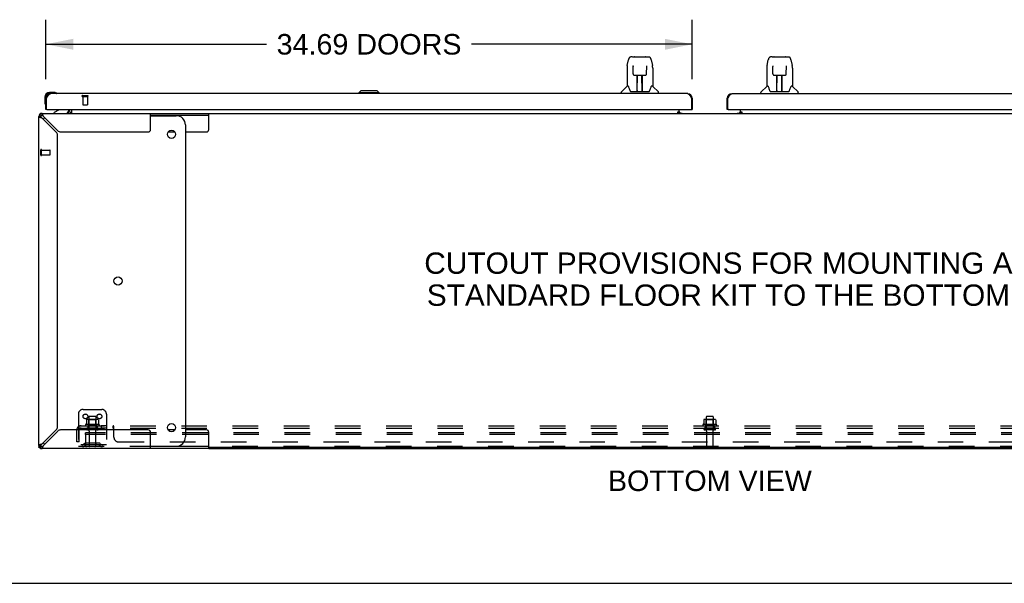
# Model space of a CAD drawing. Header units: inches. Extents: x 0 to 250, y 0 to 162.
# Tile 2 of 21: x 43 to 95, y 0 to 30. Entities that reach past the tile are written whole.
import ezdxf

# ---------------------------------------------------------------- set-up
doc = ezdxf.new("R2010")
doc.units = ezdxf.units.IN
doc.header["$LTSCALE"] = 13.735038
doc.header["$MEASUREMENT"] = 0
doc.linetypes.add('HIDDEN', pattern=[0.2, 0.1, -0.1])
doc.layers.get('0').update_dxf_attribs({"linetype": 'CONTINUOUS'})
for name, color, linetype in [('02___PRT_ALL_AXES', 7, 'CONTINUOUS'), ('DEFAULT_2', 8, 'HIDDEN'), ('DIMENSIONS', 7, 'CONTINUOUS')]:
    doc.layers.add(name, color=color, linetype=linetype)
doc.styles.get("Standard").update_dxf_attribs({"font": 'arial.ttf'})
doc.dimstyles.new('DIMSTYLE_1', dxfattribs={"dimtxt": 1.101741, "dimasz": 1.468988, "dimexe": 0.09, "dimexo": 0.07, "dimgap": 0.0375, "dimtad": 0, "dimtih": 1, "dimtoh": 1, "dimzin": 4, "dimdsep": 46, "dimtxsty": 'Standard', "dimblk": '_FILLED', "dimblk1": '_FILLED', "dimblk2": '_FILLED', "dimcen": 0.09, "dimazin": 1, "dimtfac": 1, "dimtdec": 3, "dimtofl": 0, "dimtmove": 0, "dimatfit": 3, "dimldrblk": '_FILLED', "dimfxl": 1, "dimtolj": 1, "dimtzin": 4, "dimarcsym": 0})

# ---------------------------------------------------------------- blocks, each defined once
blk = doc.blocks.new('_FILLED')
at = {"color": 0, "linetype": 'ByBlock'}
blk.add_solid([(0, 0), (-1, 0.2), (-1, -0.2)], dxfattribs=at)
blk = doc.blocks.new('*D19')
at = {"layer": 'DIMENSIONS', "color": 2, "linetype": 'Continuous'}
for p, q in [((44.05, 27.074), (44.05, 30.265)), ((78.737, 27.074), (78.737, 30.265)), ((44.05, 28.943), (55.887, 28.943)), ((78.737, 28.943), (66.9, 28.943))]:
    blk.add_line(p, q, dxfattribs=at)
at = {"layer": 'DIMENSIONS', "color": 2, "linetype": 'Continuous', "xscale": 1.4689880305, "yscale": 1.4689880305, "zscale": 1.4689880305, "rotation": 180}
blk.add_blockref('_FILLED', (44.05, 28.943), dxfattribs=at)
at = {"layer": 'DIMENSIONS', "color": 2, "linetype": 'Continuous', "xscale": 1.4689880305, "yscale": 1.4689880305, "zscale": 1.4689880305}
blk.add_blockref('_FILLED', (78.737, 28.943), dxfattribs=at)
at = {"layer": 'DIMENSIONS', "color": 2, "linetype": 'Continuous', "insert": (61.394, 29.494), "char_height": 1.10174, "width": 9.91157, "attachment_point": 2, "line_spacing_factor": 0.9}
blk.add_mtext('34.69 DOORS', dxfattribs=at)

msp = doc.modelspace()

# ---------------------------------------------------------------- linework, layer by layer
at = {"color": 7, "linetype": 'Continuous'}
for p, q in [((75.251, 27.801), (75.316, 28.107)), ((75.521, 28.261), (75.44, 28.261)), ((75.522, 28.261), (76.328, 28.261)), ((75.527, 28.261), (75.525, 28.261)), ((75.632, 28.273), (76.218, 28.273)), ((76.329, 28.261), (76.41, 28.261)), ((76.534, 28.107), (76.599, 27.801)), ((82.751, 27.801), (82.816, 28.107)), ((83.021, 28.261), (82.94, 28.261)), ((83.022, 28.261), (83.828, 28.261)), ((83.027, 28.261), (83.025, 28.261)), ((83.132, 28.273), (83.718, 28.273)), ((83.829, 28.261), (83.91, 28.261)), ((84.034, 28.107), (84.099, 27.801)), ((75.236, 27.658), (75.236, 26.686)), ((75.559, 27.749), (75.539, 27.749)), ((75.558, 27.785), (75.558, 27.782)), ((75.558, 27.782), (75.558, 27.778)), ((75.558, 27.778), (75.558, 27.77)), ((75.558, 27.77), (75.558, 27.759)), ((75.565, 27.355), (75.558, 27.759)), ((76.285, 27.355), (76.292, 27.767)), ((76.311, 27.749), (76.291, 27.749)), ((76.292, 27.775), (76.292, 27.78)), ((76.292, 27.767), (76.292, 27.775)), ((76.614, 27.658), (76.614, 26.686)), ((82.736, 27.658), (82.736, 26.686)), ((83.059, 27.749), (83.039, 27.749)), ((83.058, 27.785), (83.058, 27.782)), ((83.058, 27.782), (83.058, 27.778)), ((83.058, 27.778), (83.058, 27.77)), ((83.058, 27.77), (83.058, 27.759)), ((83.065, 27.355), (83.058, 27.759)), ((83.785, 27.355), (83.792, 27.767)), ((83.811, 27.749), (83.791, 27.749)), ((83.792, 27.775), (83.792, 27.78)), ((83.792, 27.767), (83.792, 27.775)), ((84.114, 27.658), (84.114, 26.686)), ((75.646, 27.277), (75.766, 27.277)), ((75.776, 26.431), (75.791, 27.278)), ((75.783, 26.862), (75.783, 27.277)), ((75.789, 27.214), (75.783, 27.214)), ((75.787, 27.052), (75.783, 27.052)), ((75.786, 27.041), (75.783, 27.041)), ((75.802, 27.278), (76.048, 27.278)), ((76.051, 26.411), (76.036, 27.278)), ((76.037, 27.214), (76.067, 27.214)), ((76.04, 27.278), (76.04, 27.214)), ((76.067, 27.052), (76.04, 27.052)), ((76.067, 27.041), (76.04, 27.041)), ((76.067, 26.411), (76.067, 27.277)), ((76.084, 27.277), (76.204, 27.277)), ((83.146, 27.277), (83.266, 27.277)), ((83.276, 26.431), (83.291, 27.278)), ((83.283, 26.862), (83.283, 27.277)), ((83.289, 27.214), (83.283, 27.214)), ((83.287, 27.052), (83.283, 27.052)), ((83.286, 27.041), (83.283, 27.041)), ((83.302, 27.278), (83.548, 27.278)), ((83.551, 26.411), (83.536, 27.278)), ((83.537, 27.214), (83.567, 27.214)), ((83.54, 27.278), (83.54, 27.214)), ((83.567, 27.052), (83.54, 27.052)), ((83.567, 27.041), (83.54, 27.041)), ((83.567, 26.411), (83.567, 27.277)), ((83.584, 27.277), (83.704, 27.277)), ((60.96, 26.45), (60.842, 26.332)), ((61.827, 26.45), (60.96, 26.45)), ((61.826, 26.45), (61.944, 26.332)), ((61.827, 26.45), (61.945, 26.332)), ((75.23, 26.681), (74.933, 26.383)), ((75.309, 26.686), (75.236, 26.686)), ((75.404, 26.434), (75.409, 26.427)), ((75.777, 26.483), (75.776, 26.457)), ((76.044, 26.812), (76.067, 26.812)), ((76.067, 26.808), (76.044, 26.808)), ((76.05, 26.457), (76.05, 26.483)), ((76.614, 26.686), (76.541, 26.686)), ((76.62, 26.681), (76.917, 26.383)), ((82.73, 26.681), (82.433, 26.383)), ((82.809, 26.686), (82.736, 26.686)), ((82.904, 26.434), (82.909, 26.427)), ((83.277, 26.483), (83.276, 26.457)), ((83.544, 26.812), (83.567, 26.812)), ((83.567, 26.808), (83.544, 26.808)), ((83.55, 26.457), (83.55, 26.483)), ((84.114, 26.686), (84.041, 26.686)), ((84.12, 26.681), (84.417, 26.383)), ((43.99, 26.09), (43.99, 25.833)), ((44.05, 26.09), (44.05, 26.046)), ((44.05, 26.046), (44.092, 26.046)), ((44.509, 26.353), (44.253, 26.353)), ((44.296, 26.293), (44.253, 26.293)), ((44.547, 26.35), (44.509, 26.353)), ((44.645, 26.306), (44.638, 26.308)), ((60.842, 26.332), (60.842, 26.293)), ((61.945, 26.332), (60.842, 26.332)), ((61.944, 26.332), (61.944, 26.293)), ((61.945, 26.332), (61.945, 26.293)), ((74.921, 26.293), (74.921, 26.355)), ((75.439, 26.411), (76.411, 26.411)), ((75.783, 26.411), (75.783, 26.415)), ((76.929, 26.293), (76.929, 26.355)), ((78.737, 26.046), (78.695, 26.046)), ((80.612, 26.046), (80.654, 26.046)), ((82.421, 26.293), (82.421, 26.355)), ((82.939, 26.411), (83.911, 26.411)), ((83.283, 26.411), (83.283, 26.415)), ((84.429, 26.293), (84.429, 26.355)), ((43.99, 25.833), (43.993, 25.795)), ((44.035, 25.704), (44.037, 25.698)), ((44.112, 25.439), (44.05, 25.439)), ((44.73, 25.412), (44.492, 25.274)), ((45.279, 25.439), (45.279, 25.392)), ((45.425, 25.439), (45.425, 25.264)), ((78.029, 25.269), (78.029, 25.439)), ((78.675, 25.439), (78.737, 25.439)), ((80.674, 25.439), (80.612, 25.439)), ((81.321, 25.269), (81.321, 25.439)), ((43.779, 25.068), (43.675, 25.068)), ((43.724, 25.186), (43.797, 25.112)), ((43.841, 25.235), (43.841, 25.131)), ((44.492, 25.235), (44.492, 25.274)), ((49.675, 25.131), (52.798, 25.131)), ((49.675, 25.11), (51.044, 25.11)), ((52.798, 24.36), (52.798, 25.235)), ((52.798, 25.235), (106.552, 25.235)), ((77.961, 25.264), (77.961, 25.315)), ((77.961, 25.315), (78.029, 25.315)), ((78.029, 25.264), (77.961, 25.264)), ((78.029, 25.235), (78.029, 25.264)), ((78.1, 25.246), (78.036, 25.31)), ((81.314, 25.31), (81.25, 25.246)), ((81.321, 25.315), (81.389, 25.315)), ((81.321, 25.235), (81.321, 25.264)), ((81.389, 25.264), (81.321, 25.264)), ((81.389, 25.315), (81.389, 25.264)), ((51.544, 24.61), (51.544, 7.86)), ((50.614, 24.235), (50.973, 24.235)), ((51.544, 24.235), (52.673, 24.235)), ((50.973, 8.235), (50.614, 8.235)), ((52.673, 8.235), (51.544, 8.235)), ((52.798, 7.235), (52.798, 8.11)), ((43.675, 7.401), (43.779, 7.401)), ((43.721, 7.287), (43.675, 7.287)), ((43.724, 7.283), (43.797, 7.357)), ((43.779, 7.247), (43.779, 7.235)), ((43.841, 7.339), (43.841, 7.235)), ((49.675, 7.36), (51.044, 7.36)), ((52.798, 7.339), (49.675, 7.339)), ((106.552, 7.287), (52.798, 7.287)), ((0, 0), (249.728, 0))]:
    msp.add_line(p, q, dxfattribs=at)
at = {"color": 3, "linetype": 'Continuous'}
for p, q in [((44.05, 25.439), (44.05, 26.046)), ((44.092, 25.459), (44.092, 26.046)), ((44.109, 26.078), (44.116, 26.091)), ((44.116, 26.091), (44.123, 26.104)), ((78.491, 26.293), (44.296, 26.293)), ((78.655, 26.122), (78.661, 26.11)), ((78.661, 26.11), (78.668, 26.097)), ((78.668, 26.097), (78.675, 26.085)), ((78.675, 26.085), (78.682, 26.072)), ((78.682, 26.072), (78.695, 26.046)), ((78.695, 26.046), (78.695, 25.459)), ((78.737, 26.046), (78.737, 25.439)), ((80.612, 25.439), (80.612, 26.046)), ((80.654, 26.046), (80.668, 26.072)), ((80.654, 25.459), (80.654, 26.046)), ((80.668, 26.072), (80.675, 26.085)), ((80.675, 26.085), (80.682, 26.097)), ((80.682, 26.097), (80.689, 26.11)), ((80.859, 26.293), (115.053, 26.293)), ((44.112, 25.439), (78.675, 25.439)), ((45.321, 25.377), (45.321, 25.439)), ((80.674, 25.439), (115.238, 25.439)), ((43.675, 7.401), (43.675, 25.068)), ((43.841, 25.235), (52.798, 25.235)), ((43.841, 24.992), (44.611, 24.223)), ((43.902, 25.12), (43.895, 25.144)), ((44.687, 24.299), (43.918, 25.068)), ((49.675, 24.36), (49.675, 25.235)), ((77.961, 25.269), (78.029, 25.269)), ((78.029, 25.246), (78.2, 25.246)), ((81.149, 25.246), (81.321, 25.246)), ((81.321, 25.269), (81.389, 25.269)), ((44.675, 8.402), (44.675, 24.067)), ((44.842, 24.235), (49.55, 24.235)), ((44.611, 8.246), (43.841, 7.477)), ((43.918, 7.401), (44.687, 8.17)), ((49.55, 8.235), (44.842, 8.235)), ((49.675, 7.235), (49.675, 8.11)), ((43.79, 7.462), (43.766, 7.454)), ((43.675, 7.287), (43.675, 7.349)), ((43.806, 7.235), (43.779, 7.235)), ((52.798, 7.235), (43.841, 7.235)), ((52.798, 7.235), (106.552, 7.235))]:
    msp.add_line(p, q, dxfattribs=at)
at = {"color": 7, "linetype": 'Continuous'}
for points in [[(75.44, 28.261), (75.436, 28.261), (75.421, 28.259), (75.406, 28.254), (75.392, 28.248), (75.38, 28.239), (75.369, 28.229), (75.36, 28.218), (75.351, 28.206), (75.344, 28.192), (75.337, 28.177), (75.331, 28.161), (75.325, 28.142), (75.32, 28.121), (75.316, 28.106)], [(76.51, 28.184), (76.504, 28.196), (76.497, 28.208), (76.49, 28.218), (76.482, 28.228), (76.472, 28.237), (76.462, 28.245), (76.45, 28.252), (76.438, 28.257), (76.424, 28.26), (76.41, 28.261)], [(76.534, 28.106), (76.531, 28.119), (76.526, 28.138), (76.521, 28.155), (76.516, 28.17), (76.51, 28.184)], [(82.94, 28.261), (82.936, 28.261), (82.921, 28.259), (82.906, 28.254), (82.892, 28.248), (82.88, 28.239), (82.869, 28.229), (82.86, 28.218), (82.851, 28.206), (82.844, 28.192), (82.837, 28.177), (82.831, 28.161), (82.825, 28.142), (82.82, 28.121), (82.816, 28.106)], [(84.01, 28.184), (84.004, 28.196), (83.997, 28.208), (83.99, 28.218), (83.982, 28.228), (83.972, 28.237), (83.962, 28.245), (83.95, 28.252), (83.938, 28.257), (83.924, 28.26), (83.91, 28.261)], [(84.034, 28.106), (84.031, 28.119), (84.026, 28.138), (84.021, 28.155), (84.016, 28.17), (84.01, 28.184)], [(75.251, 27.801), (75.245, 27.769), (75.24, 27.727), (75.237, 27.685), (75.236, 27.658)], [(75.557, 27.79), (75.557, 27.79), (75.557, 27.79), (75.557, 27.789), (75.557, 27.789), (75.558, 27.788), (75.558, 27.787), (75.558, 27.785)], [(76.292, 27.78), (76.292, 27.784), (76.292, 27.785), (76.292, 27.787), (76.292, 27.788), (76.293, 27.789), (76.293, 27.79), (76.293, 27.79)], [(76.614, 27.657), (76.613, 27.685), (76.61, 27.728), (76.605, 27.77), (76.599, 27.801)], [(82.751, 27.801), (82.745, 27.769), (82.74, 27.727), (82.737, 27.685), (82.736, 27.658)], [(83.057, 27.79), (83.057, 27.79), (83.057, 27.79), (83.057, 27.789), (83.057, 27.789), (83.058, 27.788), (83.058, 27.787), (83.058, 27.785)], [(83.792, 27.78), (83.792, 27.784), (83.792, 27.785), (83.792, 27.787), (83.792, 27.788), (83.793, 27.789), (83.793, 27.79), (83.793, 27.79)], [(84.114, 27.657), (84.113, 27.685), (84.11, 27.728), (84.105, 27.77), (84.099, 27.801)], [(75.565, 27.355), (75.567, 27.343), (75.57, 27.33), (75.575, 27.318), (75.583, 27.307), (75.592, 27.297), (75.602, 27.289), (75.613, 27.283), (75.625, 27.279), (75.637, 27.277), (75.645, 27.277)], [(75.766, 27.277), (75.769, 27.277), (75.778, 27.277), (75.787, 27.277), (75.796, 27.278), (75.802, 27.278)], [(76.048, 27.278), (76.056, 27.278), (76.065, 27.277), (76.073, 27.277), (76.082, 27.277), (76.084, 27.277)], [(76.205, 27.277), (76.214, 27.277), (76.226, 27.28), (76.238, 27.284), (76.249, 27.29), (76.259, 27.298), (76.268, 27.308), (76.275, 27.319), (76.281, 27.331), (76.284, 27.344), (76.285, 27.355)], [(83.065, 27.355), (83.067, 27.343), (83.07, 27.33), (83.075, 27.318), (83.083, 27.307), (83.092, 27.297), (83.102, 27.289), (83.113, 27.283), (83.125, 27.279), (83.137, 27.277), (83.145, 27.277)], [(83.266, 27.277), (83.269, 27.277), (83.278, 27.277), (83.287, 27.277), (83.296, 27.278), (83.302, 27.278)], [(83.548, 27.278), (83.556, 27.278), (83.565, 27.277), (83.573, 27.277), (83.582, 27.277), (83.584, 27.277)], [(83.705, 27.277), (83.714, 27.277), (83.726, 27.28), (83.738, 27.284), (83.749, 27.29), (83.759, 27.298), (83.768, 27.308), (83.775, 27.319), (83.781, 27.331), (83.784, 27.344), (83.785, 27.355)], [(75.306, 26.686), (75.311, 26.677), (75.325, 26.649), (75.34, 26.613), (75.355, 26.571), (75.372, 26.522), (75.386, 26.474)], [(75.386, 26.474), (75.389, 26.466), (75.394, 26.453), (75.399, 26.443), (75.404, 26.434)], [(75.409, 26.427), (75.415, 26.421), (75.422, 26.416), (75.429, 26.412), (75.437, 26.411), (75.439, 26.411)], [(76.411, 26.411), (76.412, 26.411), (76.42, 26.412), (76.428, 26.415), (76.435, 26.42)], [(76.435, 26.42), (76.441, 26.426), (76.446, 26.434)], [(76.446, 26.434), (76.451, 26.442), (76.456, 26.453), (76.461, 26.466), (76.464, 26.474)], [(76.464, 26.474), (76.478, 26.52), (76.494, 26.568), (76.509, 26.611), (76.524, 26.647), (76.538, 26.676), (76.544, 26.686)], [(82.806, 26.686), (82.811, 26.677), (82.825, 26.649), (82.84, 26.613), (82.855, 26.571), (82.872, 26.522), (82.886, 26.474)], [(82.886, 26.474), (82.889, 26.466), (82.894, 26.453), (82.899, 26.443), (82.904, 26.434)], [(82.909, 26.427), (82.915, 26.421), (82.922, 26.416), (82.929, 26.412), (82.937, 26.411), (82.939, 26.411)], [(83.911, 26.411), (83.912, 26.411), (83.92, 26.412), (83.928, 26.415), (83.935, 26.42)], [(83.935, 26.42), (83.941, 26.426), (83.946, 26.434)], [(83.946, 26.434), (83.951, 26.442), (83.956, 26.453), (83.961, 26.466), (83.964, 26.474)], [(83.964, 26.474), (83.978, 26.52), (83.994, 26.568), (84.009, 26.611), (84.024, 26.647), (84.038, 26.676), (84.044, 26.686)], [(43.779, 25.068), (43.78, 25.06), (43.782, 25.053), (43.786, 25.045), (43.791, 25.038), (43.797, 25.03)], [(43.797, 25.03), (43.805, 25.022), (43.813, 25.015), (43.822, 25.007), (43.832, 25), (43.841, 24.992)], [(43.918, 25.068), (43.91, 25.078), (43.902, 25.087), (43.895, 25.096), (43.887, 25.105), (43.88, 25.112), (43.872, 25.119), (43.864, 25.124), (43.857, 25.128), (43.849, 25.13), (43.841, 25.131)], [(45.396, 25.238), (45.394, 25.237), (45.393, 25.236), (45.391, 25.235), (45.39, 25.235), (45.388, 25.235)], [(45.403, 25.247), (45.401, 25.245), (45.4, 25.243), (45.399, 25.241), (45.397, 25.239), (45.396, 25.238)], [(45.425, 25.264), (45.423, 25.264), (45.422, 25.264), (45.42, 25.263), (45.418, 25.263), (45.416, 25.262), (45.414, 25.261), (45.412, 25.259), (45.411, 25.258), (45.409, 25.256), (45.408, 25.255), (45.407, 25.253), (45.405, 25.251), (45.403, 25.247)], [(43.841, 7.477), (43.832, 7.47), (43.822, 7.462), (43.813, 7.454), (43.805, 7.447), (43.797, 7.439), (43.791, 7.432), (43.786, 7.424), (43.782, 7.416), (43.78, 7.409), (43.779, 7.401)], [(43.88, 7.357), (43.887, 7.364), (43.895, 7.373), (43.902, 7.382), (43.91, 7.391), (43.918, 7.401)], [(43.841, 7.339), (43.849, 7.339), (43.857, 7.342), (43.864, 7.345), (43.872, 7.35), (43.88, 7.357)]]:
    msp.add_lwpolyline(points, dxfattribs=at)
at = {"color": 3, "linetype": 'Continuous'}
for points in [[(44.092, 26.046), (44.106, 26.072), (44.109, 26.078)], [(44.123, 26.104), (44.129, 26.116), (44.133, 26.122), (44.136, 26.128), (44.14, 26.134), (44.143, 26.14), (44.147, 26.146), (44.15, 26.152), (44.153, 26.158), (44.157, 26.164), (44.16, 26.169), (44.164, 26.175), (44.167, 26.18), (44.17, 26.186), (44.174, 26.191), (44.177, 26.196), (44.181, 26.201), (44.184, 26.206), (44.187, 26.211), (44.191, 26.216), (44.194, 26.22), (44.198, 26.225), (44.201, 26.229), (44.204, 26.234), (44.208, 26.238), (44.211, 26.242), (44.215, 26.245), (44.218, 26.249), (44.222, 26.253), (44.225, 26.256), (44.228, 26.26), (44.232, 26.263), (44.235, 26.266), (44.239, 26.269), (44.242, 26.271), (44.245, 26.274), (44.249, 26.276), (44.252, 26.278), (44.256, 26.281), (44.259, 26.282), (44.262, 26.284), (44.266, 26.286), (44.269, 26.287), (44.273, 26.288), (44.276, 26.29), (44.279, 26.29), (44.283, 26.291), (44.286, 26.292), (44.29, 26.292), (44.293, 26.292), (44.296, 26.293)], [(78.491, 26.293), (78.494, 26.292), (78.498, 26.292), (78.501, 26.292), (78.505, 26.291), (78.508, 26.29), (78.511, 26.29), (78.515, 26.288), (78.518, 26.287), (78.522, 26.286), (78.525, 26.284), (78.528, 26.282), (78.532, 26.281), (78.535, 26.278), (78.539, 26.276), (78.542, 26.274), (78.546, 26.271), (78.549, 26.269), (78.552, 26.266), (78.556, 26.263), (78.559, 26.26), (78.563, 26.256), (78.566, 26.253), (78.569, 26.249), (78.573, 26.245), (78.576, 26.242), (78.58, 26.238), (78.583, 26.234), (78.586, 26.229), (78.59, 26.225), (78.593, 26.22), (78.597, 26.216), (78.6, 26.211), (78.603, 26.206), (78.607, 26.201), (78.61, 26.196), (78.614, 26.191), (78.617, 26.186), (78.621, 26.18), (78.624, 26.175), (78.627, 26.169), (78.631, 26.164), (78.634, 26.158), (78.638, 26.152), (78.641, 26.146), (78.644, 26.14), (78.648, 26.134), (78.651, 26.128), (78.655, 26.122)], [(80.689, 26.11), (80.695, 26.122), (80.699, 26.128), (80.702, 26.134), (80.706, 26.14), (80.709, 26.146), (80.712, 26.152), (80.716, 26.158), (80.719, 26.164), (80.723, 26.169), (80.726, 26.175), (80.729, 26.18), (80.733, 26.186), (80.736, 26.191), (80.74, 26.196), (80.743, 26.201), (80.747, 26.206), (80.75, 26.211), (80.753, 26.216), (80.757, 26.22), (80.76, 26.225), (80.764, 26.229), (80.767, 26.234), (80.77, 26.238), (80.774, 26.242), (80.777, 26.245), (80.781, 26.249), (80.784, 26.253), (80.787, 26.256), (80.791, 26.26), (80.794, 26.263), (80.798, 26.266), (80.801, 26.269), (80.804, 26.271), (80.808, 26.274), (80.811, 26.276), (80.815, 26.278), (80.818, 26.281), (80.821, 26.282), (80.825, 26.284), (80.828, 26.286), (80.832, 26.287), (80.835, 26.288), (80.839, 26.29), (80.842, 26.29), (80.845, 26.291), (80.849, 26.292), (80.852, 26.292), (80.856, 26.292), (80.859, 26.293)], [(43.675, 25.068), (43.677, 25.06), (43.683, 25.053), (43.693, 25.045), (43.707, 25.038), (43.724, 25.03), (43.744, 25.022), (43.766, 25.015)], [(43.766, 25.015), (43.79, 25.007), (43.815, 25), (43.841, 24.992)], [(43.895, 25.144), (43.887, 25.166), (43.88, 25.186), (43.872, 25.203), (43.864, 25.216), (43.857, 25.226), (43.849, 25.233), (43.841, 25.235)], [(43.918, 25.068), (43.91, 25.094), (43.902, 25.12)], [(43.766, 7.454), (43.744, 7.447), (43.724, 7.439), (43.707, 7.432), (43.693, 7.424), (43.683, 7.416), (43.677, 7.409), (43.675, 7.401)], [(43.841, 7.477), (43.815, 7.47), (43.79, 7.462)], [(43.895, 7.325), (43.902, 7.35), (43.91, 7.375), (43.918, 7.401)], [(43.841, 7.235), (43.849, 7.237), (43.857, 7.243), (43.864, 7.253), (43.872, 7.266), (43.88, 7.283), (43.887, 7.303), (43.895, 7.325)]]:
    msp.add_lwpolyline(points, dxfattribs=at)
at = {"color": 7, "linetype": 'Continuous'}
for centre in [(50.794, 24.11), (47.926, 16.235), (50.794, 8.36)]:
    msp.add_circle(centre, 0.219, dxfattribs=at)
for centre, radius, start, end in [((75.632, 28.253), 0.0197, 90, 156.393), ((76.218, 28.253), 0.0197, 23.607, 90), ((83.132, 28.253), 0.0197, 90, 156.393), ((83.718, 28.253), 0.0197, 23.607, 90), ((75.244, 26.667), 0.0197, 90, 135), ((75.795, 26.43), 0.0197, 179, 270), ((76.031, 26.43), 0.0197, 270, 1), ((76.606, 26.667), 0.0197, 45, 90), ((82.744, 26.667), 0.0197, 90, 135), ((83.295, 26.43), 0.0197, 179, 270), ((83.531, 26.43), 0.0197, 270, 1), ((84.106, 26.667), 0.0197, 45, 90), ((44.253, 26.09), 0.263, 90, 180), ((44.253, 26.09), 0.203, 90, 180), ((44.509, 26.103), 0.25, 59.1101, 90), ((44.63, 26.308), 0.015, 270, 353.6204), ((44.63, 26.304), 0.015, 6.3796, 59.1101), ((74.96, 26.355), 0.0394, 135, 180), ((75.795, 26.43), 0.0197, 260.739, 269.9232), ((76.031, 26.43), 0.0197, 270.0771, 272.6469), ((76.89, 26.355), 0.0394, 0, 45), ((82.46, 26.355), 0.0394, 135, 180), ((83.295, 26.43), 0.0197, 260.739, 269.9232), ((83.531, 26.43), 0.0197, 270.0771, 272.6469), ((84.39, 26.355), 0.0394, 0, 45), ((44.24, 25.833), 0.25, 180, 210.8899), ((44.038, 25.713), 0.015, 210.8899, 263.6204), ((44.035, 25.713), 0.015, 276.3796, 360), ((44.68, 25.498), 0.1, 300.092, 323.4532), ((45.122, 25.392), 0.157, 270, 360), ((45.178, 25.377), 0.246, 325.7693, 360), ((43.841, 25.068), 0.0625, 90, 180), ((44.301, 24.61), 0.5, 128.9378, 141.304), ((51.044, 24.61), 0.5, 0, 90), ((52.673, 24.36), 0.125, 270, 360), ((52.673, 8.11), 0.125, 0, 90), ((43.841, 7.401), 0.0625, 180, 270), ((44.301, 7.86), 0.5, 218.696, 231.0622), ((51.044, 7.86), 0.5, 270, 360)]:
    msp.add_arc(centre, radius, start, end, dxfattribs=at)
at = {"color": 3, "linetype": 'Continuous'}
for centre, radius, start, end in [((44.296, 26.046), 0.246, 90, 180), ((78.491, 26.046), 0.246, 0, 90), ((80.859, 26.046), 0.246, 90, 180), ((44.112, 25.459), 0.02, 180, 270), ((45.178, 25.377), 0.142, 270, 360), ((78.675, 25.459), 0.02, 270, 360), ((80.674, 25.459), 0.02, 180, 270), ((43.841, 25.068), 0.167, 90, 180), ((78.144, 25.35), 0.115, 190.7143, 244.7498), ((81.206, 25.35), 0.115, 295.2502, 360), ((49.55, 24.36), 0.125, 270, 360), ((44.455, 24.067), 0.22, 0, 45), ((44.842, 24.455), 0.22, 225, 270), ((44.455, 8.402), 0.22, 315, 360), ((44.842, 8.015), 0.22, 90, 135), ((49.55, 8.11), 0.125, 0, 90), ((43.841, 7.401), 0.167, 180, 270)]:
    msp.add_arc(centre, radius, start, end, dxfattribs=at)
at = {"color": 7, "linetype": 'Continuous'}
for centre, major_axis, start_param, end_param in [((75.775, 26.45), (0.0394, 0), -1.369355, -1.26493), ((76.051, 26.45), (0.0394, 0), -1.875951, -1.570796), ((83.275, 26.45), (0, 0.0394), -2.940151, -2.835726), ((83.551, 26.45), (0.0394, 0), -1.875951, -1.570796)]:
    msp.add_ellipse(centre, major_axis=major_axis, ratio=1, start_param=start_param, end_param=end_param, dxfattribs=at)
at = {"layer": '02___PRT_ALL_AXES', "color": 8, "linetype": 'HIDDEN'}
for p, q in [((46.03, 26.146), (46.03, 25.699)), ((46.03, 26.146), (46.278, 26.146)), ((46.278, 26.146), (46.278, 25.699)), ((43.822, 23.007), (43.822, 23.255)), ((43.822, 23.255), (44.269, 23.255)), ((43.822, 23.007), (44.269, 23.007)), ((46.906, 8.534), (46.194, 8.534)), ((46.216, 8.464), (46.3, 8.464)), ((46.3, 8.464), (46.3, 8.339)), ((46.8, 8.464), (46.3, 8.464)), ((46.367, 8.934), (46.367, 8.339)), ((46.733, 8.934), (46.733, 8.339)), ((46.8, 8.464), (46.8, 8.339)), ((46.8, 8.464), (46.884, 8.464)), ((47.028, 8.464), (47.028, 8.339)), ((47.309, 8.464), (47.028, 8.464)), ((47.309, 8.464), (47.309, 8.339)), ((80.031, 8.534), (79.319, 8.534)), ((79.341, 8.464), (79.425, 8.464)), ((79.925, 8.464), (79.425, 8.464)), ((79.425, 8.464), (79.425, 8.339)), ((79.492, 8.934), (79.492, 8.339)), ((79.858, 8.934), (79.858, 8.339)), ((79.925, 8.464), (80.009, 8.464)), ((79.925, 8.464), (79.925, 8.339)), ((46.8, 8.339), (46.3, 8.339)), ((46.384, 8.17), (46.384, 7.369)), ((46.716, 8.17), (46.716, 7.369)), ((47.309, 8.339), (47.028, 8.339)), ((79.925, 8.339), (79.425, 8.339)), ((79.509, 8.17), (79.509, 7.369)), ((79.841, 8.17), (79.841, 7.369))]:
    msp.add_line(p, q, dxfattribs=at)
at = {"layer": '02___PRT_ALL_AXES', "color": 3, "linetype": 'Continuous'}
for p, q in [((78.2, 25.246), (78.2, 25.235)), ((81.149, 25.246), (81.149, 25.235))]:
    msp.add_line(p, q, dxfattribs=at)
at = {"layer": '02___PRT_ALL_AXES', "color": 7, "linetype": 'Continuous'}
for start, end in [(175.1015, 175.5324), (170.8498, 171.3733)]:
    msp.add_arc((44.253, 26.09), 0.263, start, end, dxfattribs=at)
at = {"layer": '02___PRT_ALL_AXES', "color": 8, "linetype": 'HIDDEN'}
for centre, radius, start, end in [((46.216, 8.502), 0.0384, 124.4497, 270), ((46.55, 7.933), 0.698, 117.6814, 120.6631), ((46.55, 7.933), 0.698, 59.3369, 62.3186), ((46.884, 8.502), 0.0384, 270, 55.5503), ((79.341, 8.502), 0.0384, 124.4497, 270), ((79.675, 7.933), 0.698, 117.6814, 120.6631), ((79.675, 7.933), 0.698, 59.3369, 62.3186), ((80.009, 8.502), 0.0384, 270, 55.5503)]:
    msp.add_arc(centre, radius, start, end, dxfattribs=at)
at = {"layer": 'DEFAULT_2', "color": 8, "linetype": 'HIDDEN'}
for p, q in [((46.012, 26.189), (46.296, 26.189)), ((46.012, 26.146), (46.296, 26.146)), ((46.04, 25.689), (46.268, 25.689)), ((43.779, 22.989), (43.779, 23.273)), ((43.822, 22.989), (43.822, 23.273)), ((44.279, 23.017), (44.279, 23.245)), ((45.8, 9.089), (45.8, 7.339)), ((46.05, 9.339), (47.05, 9.339)), ((47.3, 9.089), (47.3, 7.339)), ((45.831, 8.339), (45.831, 8.464)), ((45.831, 8.464), (113.519, 8.464)), ((46.231, 8.778), (46.231, 8.56)), ((46.806, 8.8), (46.294, 8.8)), ((46.366, 8.78), (46.346, 8.8)), ((46.366, 8.484), (46.346, 8.464)), ((46.366, 8.484), (46.366, 8.78)), ((46.733, 8.78), (46.366, 8.78)), ((46.733, 8.484), (46.366, 8.484)), ((46.703, 8.964), (46.397, 8.964)), ((46.733, 8.78), (46.753, 8.8)), ((46.733, 8.484), (46.733, 8.78)), ((46.733, 8.484), (46.753, 8.464)), ((46.869, 8.778), (46.869, 8.56)), ((47.671, 8.339), (47.671, 8.464)), ((79.356, 8.778), (79.356, 8.56)), ((79.931, 8.8), (79.419, 8.8)), ((79.491, 8.78), (79.471, 8.8)), ((79.491, 8.484), (79.471, 8.464)), ((79.858, 8.78), (79.491, 8.78)), ((79.491, 8.484), (79.491, 8.78)), ((79.858, 8.484), (79.491, 8.484)), ((79.828, 8.964), (79.522, 8.964)), ((79.858, 8.78), (79.878, 8.8)), ((79.858, 8.484), (79.858, 8.78)), ((79.858, 8.484), (79.878, 8.464)), ((79.994, 8.778), (79.994, 8.56)), ((45.706, 7.589), (45.706, 8.227)), ((45.793, 8.41), (45.872, 8.313)), ((45.831, 8.395), (45.831, 8.395)), ((45.831, 8.339), (113.519, 8.339)), ((45.831, 7.589), (45.831, 8.227)), ((46.175, 7.985), (46.175, 8.089)), ((113.175, 8.089), (46.175, 8.089)), ((46.175, 7.985), (46.175, 7.399)), ((113.175, 7.985), (46.175, 7.985)), ((46.814, 8.233), (46.285, 8.233)), ((47.686, 8.324), (47.684, 8.328)), ((47.696, 8.429), (47.693, 8.437)), ((47.704, 8.412), (47.703, 8.415)), ((47.706, 7.839), (47.706, 8.41)), ((79.939, 8.233), (79.41, 8.233)), ((45.831, 7.589), (45.706, 7.589)), ((47.3, 7.443), (45.8, 7.443)), ((46.143, 7.511), (46.075, 7.462)), ((46.204, 7.427), (46.136, 7.378)), ((46.891, 7.533), (46.209, 7.533)), ((46.891, 7.429), (46.209, 7.429)), ((46.375, 7.533), (46.375, 7.429)), ((46.725, 7.533), (46.725, 7.429)), ((46.896, 7.427), (46.964, 7.378)), ((46.957, 7.511), (47.025, 7.462)), ((47.956, 7.589), (111.394, 7.589)), ((46.235, 7.339), (45.8, 7.339)), ((113.115, 7.339), (46.235, 7.339))]:
    msp.add_line(p, q, dxfattribs=at)
for points in [[(45.811, 8.441), (45.813, 8.444), (45.814, 8.448), (45.816, 8.451), (45.818, 8.454), (45.82, 8.457), (45.822, 8.459), (45.824, 8.461), (45.826, 8.462), (45.828, 8.463), (45.83, 8.463), (45.831, 8.464)], [(46.231, 8.56), (46.231, 8.559), (46.231, 8.558), (46.23, 8.557), (46.23, 8.556), (46.23, 8.555), (46.229, 8.555), (46.229, 8.554), (46.229, 8.554), (46.228, 8.553), (46.228, 8.553), (46.228, 8.553), (46.227, 8.552), (46.227, 8.552), (46.227, 8.552), (46.227, 8.552), (46.226, 8.552), (46.226, 8.551), (46.226, 8.551)], [(46.237, 8.787), (46.236, 8.787), (46.234, 8.786), (46.233, 8.784), (46.232, 8.783), (46.232, 8.781), (46.231, 8.78), (46.231, 8.778)], [(46.863, 8.787), (46.864, 8.787), (46.866, 8.786), (46.867, 8.784), (46.868, 8.783), (46.868, 8.781), (46.869, 8.78), (46.869, 8.778)], [(46.874, 8.551), (46.874, 8.551), (46.874, 8.552), (46.873, 8.552), (46.873, 8.552), (46.873, 8.552), (46.873, 8.552), (46.872, 8.553), (46.872, 8.553), (46.872, 8.553), (46.871, 8.554), (46.871, 8.554), (46.871, 8.555), (46.87, 8.555), (46.87, 8.556), (46.869, 8.557), (46.869, 8.558), (46.869, 8.559), (46.869, 8.56)], [(47.684, 8.454), (47.682, 8.457), (47.68, 8.459), (47.678, 8.461), (47.676, 8.462), (47.674, 8.463), (47.672, 8.463), (47.671, 8.464)], [(47.674, 8.463), (47.672, 8.463), (47.671, 8.464)], [(47.689, 8.444), (47.688, 8.448), (47.686, 8.451), (47.684, 8.454), (47.682, 8.457), (47.68, 8.459), (47.678, 8.461)], [(79.356, 8.56), (79.356, 8.559), (79.356, 8.558), (79.355, 8.557), (79.355, 8.556), (79.355, 8.555), (79.354, 8.555), (79.354, 8.554), (79.354, 8.554), (79.353, 8.553), (79.353, 8.553), (79.353, 8.553), (79.352, 8.552), (79.352, 8.552), (79.352, 8.552), (79.352, 8.552), (79.351, 8.552), (79.351, 8.551), (79.351, 8.551)], [(79.362, 8.787), (79.361, 8.787), (79.359, 8.786), (79.358, 8.784), (79.357, 8.783), (79.357, 8.781), (79.356, 8.78), (79.356, 8.778)], [(79.988, 8.787), (79.989, 8.787), (79.991, 8.786), (79.992, 8.784), (79.993, 8.783), (79.993, 8.781), (79.994, 8.78), (79.994, 8.778)], [(79.999, 8.551), (79.999, 8.551), (79.999, 8.552), (79.998, 8.552), (79.998, 8.552), (79.998, 8.552), (79.998, 8.552), (79.997, 8.553), (79.997, 8.553), (79.997, 8.553), (79.996, 8.554), (79.996, 8.554), (79.996, 8.555), (79.995, 8.555), (79.995, 8.556), (79.994, 8.557), (79.994, 8.558), (79.994, 8.559), (79.994, 8.56)], [(45.793, 8.41), (45.795, 8.412), (45.797, 8.415), (45.8, 8.418), (45.802, 8.421), (45.804, 8.425), (45.806, 8.429), (45.807, 8.433), (45.811, 8.441)], [(45.831, 8.398), (45.831, 8.398), (45.831, 8.398), (45.831, 8.398), (45.831, 8.398), (45.831, 8.398), (45.831, 8.398), (45.831, 8.397), (45.831, 8.397), (45.831, 8.396), (45.831, 8.395)], [(45.854, 8.335), (45.854, 8.335), (45.854, 8.335), (45.854, 8.335), (45.854, 8.335), (45.853, 8.336), (45.853, 8.336), (45.853, 8.337), (45.853, 8.337), (45.852, 8.338), (45.852, 8.339), (45.851, 8.339), (45.851, 8.34), (45.851, 8.34), (45.85, 8.341), (45.85, 8.342), (45.85, 8.342), (45.849, 8.343), (45.849, 8.344), (45.849, 8.345), (45.848, 8.345), (45.848, 8.346), (45.847, 8.347), (45.847, 8.348), (45.847, 8.348), (45.846, 8.349), (45.846, 8.35), (45.846, 8.351), (45.845, 8.352), (45.845, 8.353), (45.844, 8.353), (45.844, 8.354), (45.844, 8.355), (45.843, 8.356), (45.843, 8.357), (45.843, 8.358), (45.842, 8.359), (45.842, 8.36), (45.841, 8.361), (45.841, 8.362), (45.841, 8.363), (45.84, 8.364), (45.84, 8.365), (45.839, 8.366), (45.839, 8.367), (45.839, 8.368), (45.838, 8.37), (45.838, 8.371), (45.837, 8.372), (45.837, 8.373), (45.837, 8.374), (45.836, 8.375), (45.836, 8.376), (45.836, 8.378), (45.835, 8.379), (45.835, 8.38), (45.835, 8.381), (45.834, 8.382), (45.834, 8.383), (45.834, 8.384), (45.834, 8.385), (45.833, 8.386), (45.833, 8.387), (45.833, 8.388), (45.833, 8.389), (45.833, 8.39), (45.832, 8.391), (45.832, 8.392), (45.832, 8.393), (45.832, 8.394), (45.832, 8.395), (45.832, 8.395), (45.831, 8.396), (45.831, 8.397), (45.831, 8.397), (45.831, 8.398), (45.831, 8.398)], [(45.859, 8.321), (45.855, 8.324), (45.853, 8.326), (45.851, 8.328), (45.848, 8.33), (45.846, 8.332), (45.844, 8.334), (45.841, 8.335), (45.839, 8.336), (45.837, 8.337), (45.835, 8.338), (45.833, 8.338), (45.831, 8.339)], [(45.851, 8.339), (45.852, 8.338), (45.852, 8.338), (45.852, 8.337), (45.853, 8.337), (45.853, 8.336), (45.853, 8.336), (45.854, 8.335), (45.854, 8.335), (45.854, 8.335), (45.854, 8.335), (45.854, 8.335)], [(45.872, 8.313), (45.871, 8.313), (45.871, 8.313), (45.87, 8.313), (45.869, 8.313), (45.868, 8.313), (45.867, 8.314), (45.865, 8.315), (45.864, 8.316), (45.862, 8.317), (45.86, 8.319), (45.859, 8.321)], [(47.681, 8.332), (47.68, 8.334), (47.678, 8.335), (47.677, 8.336), (47.675, 8.337), (47.674, 8.338), (47.672, 8.338), (47.671, 8.339)], [(47.677, 8.336), (47.675, 8.337), (47.674, 8.338), (47.672, 8.338), (47.671, 8.339)], [(47.684, 8.328), (47.682, 8.33), (47.681, 8.332), (47.68, 8.334), (47.678, 8.335)], [(47.69, 8.319), (47.689, 8.321), (47.688, 8.322), (47.686, 8.324)], [(47.706, 8.313), (47.704, 8.313), (47.703, 8.313), (47.701, 8.313), (47.699, 8.313), (47.698, 8.313), (47.696, 8.314), (47.695, 8.315), (47.693, 8.316), (47.692, 8.317), (47.69, 8.319), (47.689, 8.321), (47.688, 8.322)], [(47.693, 8.437), (47.691, 8.441), (47.689, 8.444)], [(47.696, 8.314), (47.695, 8.315), (47.693, 8.316), (47.692, 8.317)], [(47.706, 8.41), (47.704, 8.412), (47.703, 8.415), (47.701, 8.418), (47.699, 8.421), (47.698, 8.425), (47.696, 8.429)], [(47.706, 8.313), (47.704, 8.313), (47.703, 8.313), (47.701, 8.313), (47.699, 8.313), (47.698, 8.313)]]:
    msp.add_lwpolyline(points, dxfattribs=at)
for centre in [(46.175, 8.964), (46.925, 8.964)]:
    msp.add_circle(centre, 0.128, dxfattribs=at)
for centre, radius, start, end in [((46.012, 26.167), 0.0215, 90, 270), ((46.296, 26.167), 0.0215, 270, 90), ((46.04, 25.699), 0.01, 180, 270), ((46.268, 25.699), 0.01, 270, 360), ((43.8, 23.273), 0.0215, 360, 180), ((44.269, 23.245), 0.01, 360, 90), ((43.8, 22.989), 0.0215, 180, 0), ((44.269, 23.017), 0.01, 270, 0), ((46.05, 9.089), 0.25, 90, 180), ((47.05, 9.089), 0.25, 0, 90), ((45.943, 8.227), 0.237, 90, 180), ((46.294, 8.658), 0.141, 90, 113.95), ((46.397, 8.934), 0.03, 90, 180), ((46.703, 8.934), 0.03, 0, 90), ((46.806, 8.658), 0.141, 66.05, 90), ((79.419, 8.658), 0.141, 90, 113.95), ((79.522, 8.934), 0.03, 90, 180), ((79.828, 8.934), 0.03, 0, 90), ((79.931, 8.658), 0.141, 66.05, 90), ((45.943, 8.227), 0.112, 90, 180), ((46.285, 8.286), 0.053, 90, 270), ((46.321, 8.17), 0.0625, 0, 90), ((46.778, 8.17), 0.0625, 90, 180), ((46.814, 8.286), 0.053, 270, 90), ((79.41, 8.286), 0.053, 90, 270), ((79.446, 8.17), 0.0625, 0, 90), ((79.903, 8.17), 0.0625, 90, 180), ((79.939, 8.286), 0.053, 270, 90), ((46.014, 7.547), 0.104, 270, 305.7539), ((46.209, 7.419), 0.114, 90, 125.7539), ((46.235, 7.399), 0.06, 180, 270), ((46.209, 7.419), 0.01, 90, 125.7539), ((46.891, 7.419), 0.114, 54.2461, 90), ((46.891, 7.419), 0.01, 54.2461, 90), ((47.086, 7.547), 0.104, 234.2461, 270), ((47.956, 7.839), 0.25, 180, 270), ((46.014, 7.547), 0.208, 270, 305.7539), ((46.414, 7.369), 0.03, 180, 270), ((46.686, 7.369), 0.03, 270, 360), ((47.086, 7.547), 0.208, 234.2461, 270), ((79.539, 7.369), 0.03, 180, 270), ((79.811, 7.369), 0.03, 270, 360)]:
    msp.add_arc(centre, radius, start, end, dxfattribs=at)

# ---------------------------------------------------------------- texts
at = {"layer": 'DIMENSIONS', "color": 2, "linetype": 'Continuous', "attachment_point": 2, "line_spacing_factor": 0.9}
for s, insert, char_height, width in [('CUTOUT PROVISIONS FOR MOUNTING A\\PSTANDARD FLOOR KIT TO THE BOTTOM', (80.141, 17.765), 1.14581, 31.50766), ('BOTTOM VIEW', (79.682, 6.057), 1.10174, 10.91911)]:
    msp.add_mtext(s, dxfattribs=dict(at, insert=insert, char_height=char_height, width=width))

# ---------------------------------------------------------------- dimensions: what is measured, and where the dimension line sits
at = {"layer": 'DIMENSIONS', "color": 2, "linetype": 'Continuous'}
dim = msp.add_linear_dim(base=(44.05, 28.943), p1=(78.737, 27.004), p2=(44.05, 27.004), angle=180, text='<> DOORS', dimstyle='DIMSTYLE_1', dxfattribs=at)
dim.commit()
dim.dimension.update_dxf_attribs({"geometry": '*D19', "text_midpoint": (61.394, 28.943), "dimtype": 160})

doc.saveas('drawing.dxf')
